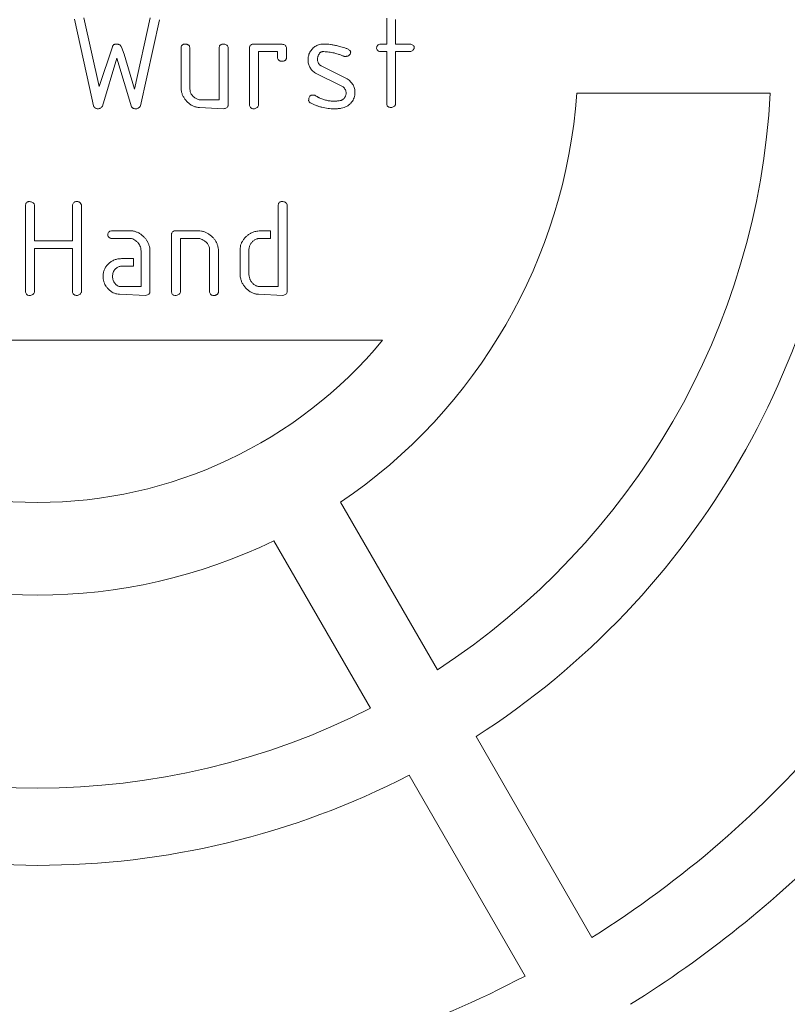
# Model space of a CAD drawing. Header units: millimetres. Extents: x 644 to 3624, y 82 to 2832.
# Tile 4 of 8: x 2008 to 2505, y 842 to 1480. Entities that reach past the tile are written whole.
import ezdxf

# ---------------------------------------------------------------- set-up
doc = ezdxf.new("R2010")
doc.units = ezdxf.units.MM
doc.header["$LTSCALE"] = 10
doc.layers.add('TEXT', color=174, linetype='Continuous')
doc.styles.add('SLDTEXTSTYLE0', font='ISOCP', dxfattribs={"width": 0.96})
doc.dimstyles.new('SLDDIMSTYLE0', dxfattribs={"dimtxt": 35, "dimasz": 33.02, "dimexe": 0, "dimexo": 0.0625, "dimgap": 8.75, "dimtad": 1, "dimlfac": 0.2, "dimrnd": 1e-09, "dimzin": 12, "dimdsep": 46, "dimtxsty": 'SLDTEXTSTYLE0', "dimsah": 1, "dimcen": 0.09, "dimadec": 0, "dimazin": 3, "dimtfac": 1, "dimtofl": 0, "dimtmove": 0, "dimatfit": 3, "dimfxl": 1, "dimfrac": 2, "dimtolj": 1, "dimtzin": 12, "dimarcsym": 0})

# ---------------------------------------------------------------- blocks, each defined once
blk = doc.blocks.new('_D')
at = {"layer": 'TEXT'}
for p, q in [((2029.49, 2832.3), (3624.49, 2832.3)), ((3614.49, 2832.3), (3614.49, 82.3)), ((2029.49, 82.3), (3624.49, 82.3))]:
    blk.add_line(p, q, dxfattribs=at)
for points in [[(3614.49, 2832.3), (3609.41, 2799.28), (3619.57, 2799.28)], [(3614.49, 82.3), (3619.57, 115.32), (3609.41, 115.32)]]:
    blk.add_solid(points, dxfattribs=at)
at = {"layer": 'TEXT', "char_height": 35, "attachment_point": 1, "rotation": 90, "style": 'SLDTEXTSTYLE0'}
for s, insert in [('550', (3569.37, 1413.47, 8)), ('%%c', (3569.37, 1365.95, 8))]:
    blk.add_mtext(s, dxfattribs=dict(at, insert=insert))

msp = doc.modelspace()

# ---------------------------------------------------------------- linework, layer by layer
at = {"color": 7, "linetype": 'Continuous', "lineweight": 15}
for p, q in [((2053.06, 1435.934), (2043.325, 1480.343)), ((2049.297, 1481.204), (2059.237, 1436.607)), ((2082.151, 1434.89), (2092.422, 1481.139)), ((2098.394, 1479.919), (2086.142, 1424.08)), ((2245.517, 1464.149), (2245.517, 1480.87)), ((2251.271, 1480.073), (2251.271, 1464.149)), ((2059.237, 1436.607), (2067.893, 1462.325)), ((2073.878, 1462.184), (2075.419, 1457.625)), ((2112.366, 1437.167), (2112.366, 1462.12)), ((2117.902, 1462.518), (2118.12, 1461.67)), ((2118.12, 1461.67), (2118.12, 1434.855)), ((2137.024, 1427.984), (2137.024, 1462.107)), ((2142.456, 1462.89), (2142.777, 1462.068)), ((2142.777, 1462.068), (2142.777, 1424.222)), ((2156.75, 1424.311), (2156.75, 1462.248)), ((2159.126, 1464.149), (2177.747, 1464.059)), ((2180.586, 1461.863), (2180.586, 1455.352)), ((2240.393, 1463.828), (2241.125, 1464.149)), ((2241.125, 1464.149), (2245.517, 1464.149)), ((2251.271, 1464.149), (2260.453, 1464.136)), ((2070.834, 1455.095), (2061.472, 1423.849)), ((2080.363, 1423.438), (2070.834, 1455.095)), ((2075.419, 1457.625), (2082.151, 1434.89)), ((2162.503, 1459.217), (2162.503, 1424.427)), ((2174.832, 1459.217), (2162.503, 1459.217)), ((2174.832, 1455.018), (2174.832, 1459.217)), ((2245.517, 1459.217), (2241.189, 1459.217)), ((2245.517, 1424.915), (2245.517, 1459.217)), ((2251.271, 1459.217), (2251.258, 1425.133)), ((2261.057, 1459.217), (2251.271, 1459.217)), ((2261.647, 1459.551), (2261.057, 1459.217)), ((2202.045, 1450.767), (2203.034, 1450.061)), ((2203.034, 1450.061), (2219.961, 1441.559)), ((2216.506, 1436.91), (2199.413, 1445.27)), ((2055.68, 1424.17), (2053.06, 1435.934)), ((2217.302, 1436.396), (2216.506, 1436.91)), ((2224.969, 1432.762), (2224.969, 1431.978)), ((2493.831, 1432.299), (2368.596, 1432.299)), ((2055.975, 1423.502), (2055.68, 1424.17)), ((2081.121, 1422.68), (2080.363, 1423.438)), ((2139.862, 1422.231), (2124.387, 1423.053)), ((2125.479, 1427.984), (2137.024, 1427.984)), ((2245.838, 1424.132), (2245.517, 1424.915)), ((2011.682, 1303.447), (2011.682, 1360.095)), ((2017.14, 1360.673), (2017.435, 1359.877)), ((2017.435, 1359.877), (2017.435, 1336.683)), ((2042.093, 1336.683), (2042.093, 1360.031)), ((2047.846, 1359.812), (2047.846, 1303.575)), ((2175.243, 1307.094), (2175.243, 1360.069)), ((2180.547, 1361.032), (2180.997, 1360.031)), ((2180.997, 1360.031), (2180.984, 1303.472)), ((2066.339, 1343.053), (2067.315, 1343.258)), ((2067.315, 1343.258), (2079.194, 1343.258)), ((2106.202, 1303.421), (2106.202, 1341.358)), ((2108.604, 1343.258), (2123.539, 1343.181)), ((2165.432, 1343.258), (2170.312, 1343.258)), ((2170.312, 1343.258), (2170.312, 1338.327)), ((2017.435, 1336.683), (2042.093, 1336.683)), ((2078.758, 1338.327), (2066.956, 1338.327)), ((2111.956, 1338.327), (2111.956, 1303.537)), ((2122.949, 1338.327), (2111.956, 1338.327)), ((2170.312, 1338.327), (2163.261, 1338.327)), ((2017.435, 1331.752), (2017.435, 1303.537)), ((2042.093, 1331.752), (2017.435, 1331.752)), ((2042.093, 1303.254), (2042.093, 1331.752)), ((2086.476, 1307.094), (2086.476, 1329.067)), ((2092.229, 1331.058), (2092.217, 1303.46)), ((2130.86, 1303.447), (2130.86, 1331.212)), ((2136.613, 1330.994), (2136.613, 1303.511)), ((2150.586, 1316.276), (2150.586, 1331.122)), ((2156.339, 1331.379), (2156.339, 1314.658)), ((2081.545, 1320.245), (2073.223, 1320.245)), ((2073.788, 1325.176), (2081.545, 1325.176)), ((2081.545, 1325.176), (2081.545, 1320.245)), ((2042.426, 1302.394), (2042.093, 1303.254)), ((2089.468, 1301.341), (2072.426, 1302.163)), ((2072.735, 1307.094), (2086.476, 1307.094)), ((2178.223, 1301.341), (2162.606, 1302.163)), ((2162.812, 1307.094), (2175.243, 1307.094)), ((2242.817, 1272.299), (1796.163, 1272.299)), ((2278.311, 1059.008), (2215.693, 1167.465)), ((2235.01, 1034.008), (2172.392, 1142.465)), ((2303.343, 1015.652), (2378.409, 885.633)), ((2260.041, 990.652), (2335.108, 860.633))]:
    msp.add_line(p, q, dxfattribs=at)
msp.add_circle((2019.49, 1457.299), 1375, dxfattribs=at)
for radius, start, end in [(350, 304.096044, 355.903956), (475, 303.016961, 356.983039), (525, 302.729403, 357.270597), (290, 219.637714, 320.362286), (350, 244.096044, 295.903956), (475, 243.016961, 296.983039), (675, 302.122551, 319.688313), (525, 242.729403, 297.270597), (725, 301.976108, 315.543392), (675, 280.311687, 297.877449)]:
    msp.add_arc((2019.49, 1457.299), radius, start, end, dxfattribs=at)
for points, knots in [([(2067.893, 1462.325), (2067.983, 1462.564), (2068.155, 1463.022), (2068.624, 1463.58), (2069.231, 1463.98), (2069.702, 1464.082), (2069.948, 1464.136)], [0, 0, 0, 0, 0.2620065, 0.5044094, 0.7417723, 1, 1, 1, 1]), ([(2069.948, 1464.136), (2070.227, 1464.129), (2070.769, 1464.116), (2071.556, 1463.996), (2072.299, 1463.813), (2072.754, 1463.608), (2072.979, 1463.507)], [0, 0, 0, 0, 0.267714, 0.5214031, 0.7639024, 1, 1, 1, 1]), ([(2072.979, 1463.507), (2073.145, 1463.287), (2073.468, 1462.862), (2073.744, 1462.405), (2073.878, 1462.184)], [0, 0, 0, 0, 0.5168401, 1, 1, 1, 1]), ([(2112.366, 1462.12), (2112.451, 1462.387), (2112.61, 1462.893), (2113.06, 1463.521), (2113.661, 1463.971), (2114.136, 1464.088), (2114.383, 1464.149)], [0, 0, 0, 0, 0.275737, 0.521091, 0.7512067, 1, 1, 1, 1]), ([(2114.383, 1464.149), (2114.631, 1464.144), (2115.104, 1464.135), (2115.767, 1464.062), (2116.344, 1463.934), (2116.837, 1463.76), (2117.24, 1463.527), (2117.567, 1463.253), (2117.794, 1462.909), (2117.865, 1462.649), (2117.902, 1462.518)], [0, 0, 0, 0, 0.1777892, 0.3381486, 0.4763804, 0.6004431, 0.7102604, 0.8079571, 0.9031233, 1, 1, 1, 1]), ([(2137.024, 1462.107), (2137.107, 1462.375), (2137.265, 1462.886), (2137.736, 1463.508), (2138.337, 1463.97), (2138.819, 1464.088), (2139.066, 1464.149)], [0, 0, 0, 0, 0.2734366, 0.5192255, 0.7532824, 1, 1, 1, 1]), ([(2139.066, 1464.149), (2139.461, 1464.137), (2140.187, 1464.114), (2141.17, 1463.895), (2141.96, 1463.502), (2142.296, 1463.087), (2142.456, 1462.89)], [0, 0, 0, 0, 0.3147269, 0.5780242, 0.79952, 1, 1, 1, 1]), ([(2156.75, 1462.248), (2156.876, 1462.536), (2157.109, 1463.069), (2157.672, 1463.693), (2158.36, 1464.09), (2158.868, 1464.129), (2159.126, 1464.149)], [0, 0, 0, 0, 0.2880742, 0.5342296, 0.7641475, 1, 1, 1, 1]), ([(2177.747, 1464.059), (2178.135, 1463.99), (2178.841, 1463.866), (2179.738, 1463.393), (2180.371, 1462.713), (2180.514, 1462.148), (2180.586, 1461.863)], [0, 0, 0, 0, 0.3038988, 0.5537462, 0.7750911, 1, 1, 1, 1]), ([(2194.815, 1456.392), (2194.926, 1456.82), (2195.15, 1457.683), (2195.73, 1458.904), (2196.483, 1460.064), (2197.419, 1461.124), (2198.461, 1462.083), (2199.604, 1462.848), (2200.78, 1463.48), (2201.616, 1463.738), (2202.033, 1463.866)], [0, 0, 0, 0, 0.1216966, 0.2452038, 0.370523, 0.501808, 0.6337749, 0.7594213, 0.8802457, 1, 1, 1, 1]), ([(2202.033, 1463.866), (2202.592, 1463.952), (2203.703, 1464.122), (2204.827, 1464.14), (2205.384, 1464.149)], [0, 0, 0, 0, 0.5038184, 1, 1, 1, 1]), ([(2205.384, 1464.149), (2205.95, 1464.13), (2207.165, 1464.089), (2209.108, 1463.873), (2211.297, 1463.506), (2212.83, 1463.179), (2213.642, 1463.006)], [0, 0, 0, 0, 0.2032136, 0.436738, 0.7017051, 1, 1, 1, 1]), ([(2213.642, 1463.006), (2214.122, 1462.889), (2215.131, 1462.645), (2216.706, 1462.188), (2218.416, 1461.635), (2219.602, 1461.227), (2220.218, 1461.015)], [0, 0, 0, 0, 0.2157053, 0.4528495, 0.715795, 1, 1, 1, 1]), ([(2220.218, 1461.015), (2220.484, 1460.861), (2220.977, 1460.575), (2221.582, 1460.063), (2222.002, 1459.508), (2222.124, 1459.102), (2222.182, 1458.909)], [0, 0, 0, 0, 0.3107672, 0.5743627, 0.7975488, 1, 1, 1, 1]), ([(2238.942, 1461.182), (2238.957, 1461.484), (2238.984, 1462.051), (2239.254, 1462.831), (2239.739, 1463.445), (2240.173, 1463.699), (2240.393, 1463.828)], [0, 0, 0, 0, 0.282824, 0.5308145, 0.7624963, 1, 1, 1, 1]), ([(2241.189, 1459.217), (2240.904, 1459.282), (2240.37, 1459.402), (2239.691, 1459.84), (2239.187, 1460.44), (2239.025, 1460.93), (2238.942, 1461.182)], [0, 0, 0, 0, 0.2743847, 0.5149101, 0.7509573, 1, 1, 1, 1]), ([(2260.453, 1464.136), (2260.844, 1464.069), (2261.551, 1463.948), (2262.46, 1463.524), (2263.113, 1462.893), (2263.249, 1462.35), (2263.317, 1462.081)], [0, 0, 0, 0, 0.3119775, 0.5647054, 0.7848912, 1, 1, 1, 1]), ([(2263.317, 1462.081), (2263.299, 1461.825), (2263.263, 1461.322), (2262.926, 1460.618), (2262.377, 1460.013), (2261.9, 1459.711), (2261.647, 1459.551)], [0, 0, 0, 0, 0.2400166, 0.470888, 0.7192891, 1, 1, 1, 1]), ([(2177.337, 1453.002), (2177.083, 1453.032), (2176.559, 1453.095), (2175.841, 1453.526), (2175.228, 1454.175), (2174.967, 1454.73), (2174.832, 1455.018)], [0, 0, 0, 0, 0.2230936, 0.4616847, 0.721013, 1, 1, 1, 1]), ([(2180.586, 1455.352), (2180.577, 1455.166), (2180.561, 1454.814), (2180.4, 1454.321), (2180.143, 1453.902), (2179.773, 1453.563), (2179.302, 1453.316), (2178.738, 1453.114), (2178.067, 1453.026), (2177.589, 1453.01), (2177.337, 1453.002)], [0, 0, 0, 0, 0.1216403, 0.2312018, 0.337492, 0.4411368, 0.5571349, 0.6854101, 0.8336009, 1, 1, 1, 1]), ([(2194.558, 1453.952), (2194.57, 1454.355), (2194.593, 1455.175), (2194.74, 1455.982), (2194.815, 1456.392)], [0, 0, 0, 0, 0.4920754, 1, 1, 1, 1]), ([(2199.413, 1445.27), (2199.024, 1445.544), (2198.272, 1446.074), (2197.286, 1447.003), (2196.444, 1447.991), (2195.76, 1449.056), (2195.208, 1450.176), (2194.841, 1451.378), (2194.599, 1452.641), (2194.572, 1453.51), (2194.558, 1453.952)], [0, 0, 0, 0, 0.1369452, 0.2654899, 0.390033, 0.5107075, 0.6301094, 0.7493321, 0.8724814, 1, 1, 1, 1]), ([(2200.915, 1456.032), (2200.851, 1455.798), (2200.71, 1455.286), (2200.693, 1454.754), (2200.684, 1454.466)], [0, 0, 0, 0, 0.4568688, 1, 1, 1, 1]), ([(2200.684, 1454.466), (2200.7, 1454.1), (2200.732, 1453.397), (2200.999, 1452.401), (2201.416, 1451.503), (2201.836, 1451.011), (2202.045, 1450.767)], [0, 0, 0, 0, 0.2713813, 0.5214428, 0.7619485, 1, 1, 1, 1]), ([(2203.985, 1459.217), (2203.83, 1459.202), (2203.517, 1459.17), (2203.061, 1459.016), (2202.644, 1458.742), (2202.239, 1458.394), (2201.87, 1457.937), (2201.523, 1457.387), (2201.187, 1456.751), (2201.009, 1456.279), (2200.915, 1456.032)], [0, 0, 0, 0, 0.099469, 0.2007291, 0.3040032, 0.4165103, 0.5409049, 0.6775511, 0.8317839, 1, 1, 1, 1]), ([(2217.816, 1456.238), (2217.197, 1456.487), (2215.982, 1456.977), (2214.153, 1457.609), (2212.358, 1458.127), (2210.612, 1458.582), (2208.896, 1458.878), (2207.226, 1459.104), (2205.592, 1459.225), (2204.516, 1459.22), (2203.985, 1459.217)], [0, 0, 0, 0, 0.1404043, 0.2757759, 0.4072396, 0.5335715, 0.6553637, 0.7735141, 0.8882505, 1, 1, 1, 1]), ([(2218.715, 1456.097), (2218.538, 1456.107), (2218.234, 1456.124), (2217.939, 1456.204), (2217.816, 1456.238)], [0, 0, 0, 0, 0.5799816, 1, 1, 1, 1]), ([(2220.706, 1456.469), (2220.496, 1456.416), (2220.108, 1456.318), (2219.569, 1456.205), (2219.116, 1456.115), (2218.839, 1456.102), (2218.715, 1456.097)], [0, 0, 0, 0, 0.3193297, 0.5912199, 0.8159975, 1, 1, 1, 1]), ([(2222.182, 1458.909), (2222.164, 1458.701), (2222.125, 1458.268), (2221.83, 1457.636), (2221.35, 1457.022), (2220.931, 1456.663), (2220.706, 1456.469)], [0, 0, 0, 0, 0.2114016, 0.4397346, 0.6977475, 1, 1, 1, 1]), ([(2219.961, 1441.559), (2220.356, 1441.28), (2221.128, 1440.735), (2222.16, 1439.81), (2223.032, 1438.81), (2223.751, 1437.74), (2224.282, 1436.585), (2224.695, 1435.38), (2224.926, 1434.093), (2224.955, 1433.212), (2224.969, 1432.762)], [0, 0, 0, 0, 0.1370567, 0.2675939, 0.3913872, 0.5121489, 0.6315078, 0.7504036, 0.8724436, 1, 1, 1, 1]), ([(2112.61, 1433.558), (2112.541, 1434.105), (2112.389, 1435.303), (2112.374, 1436.511), (2112.366, 1437.167)], [0, 0, 0, 0, 0.4568587, 1, 1, 1, 1]), ([(2118.12, 1434.855), (2118.14, 1434.498), (2118.181, 1433.783), (2118.494, 1432.74), (2118.986, 1431.739), (2119.668, 1430.825), (2120.434, 1430.005), (2121.238, 1429.327), (2122.048, 1428.787), (2122.619, 1428.55), (2122.897, 1428.434)], [0, 0, 0, 0, 0.12668232, 0.25314582, 0.38359821, 0.52065127, 0.65607794, 0.78115587, 0.89325158, 1, 1, 1, 1]), ([(2219.229, 1432.338), (2219.208, 1432.718), (2219.168, 1433.47), (2218.784, 1434.549), (2218.17, 1435.552), (2217.599, 1436.108), (2217.302, 1436.396)], [0, 0, 0, 0, 0.2452599, 0.4855005, 0.7332552, 1, 1, 1, 1]), ([(2116.694, 1426.392), (2116.184, 1426.908), (2115.185, 1427.917), (2114.011, 1429.674), (2113.106, 1431.548), (2112.776, 1432.887), (2112.61, 1433.558)], [0, 0, 0, 0, 0.2592352, 0.507526, 0.7530187, 1, 1, 1, 1]), ([(2122.897, 1428.434), (2123.314, 1428.304), (2124.155, 1428.043), (2125.034, 1428.004), (2125.479, 1427.984)], [0, 0, 0, 0, 0.4951116, 1, 1, 1, 1]), ([(2194.969, 1427.599), (2194.985, 1427.965), (2195.013, 1428.647), (2195.268, 1429.579), (2195.692, 1430.349), (2196.121, 1430.693), (2196.331, 1430.861)], [0, 0, 0, 0, 0.2978543, 0.5554606, 0.782463, 1, 1, 1, 1]), ([(2196.331, 1430.861), (2196.551, 1430.94), (2196.943, 1431.079), (2197.357, 1431.124), (2197.538, 1431.144)], [0, 0, 0, 0, 0.5618568, 1, 1, 1, 1]), ([(2197.538, 1431.144), (2197.761, 1431.133), (2198.213, 1431.111), (2198.881, 1430.96), (2199.52, 1430.672), (2200.124, 1430.327), (2200.65, 1429.957), (2201.104, 1429.691), (2201.434, 1429.5), (2201.625, 1429.426), (2201.699, 1429.397)], [0, 0, 0, 0, 0.14621356, 0.29582788, 0.44528453, 0.60350326, 0.75124089, 0.8656711, 0.94845797, 1, 1, 1, 1]), ([(2201.699, 1429.397), (2202.479, 1429.052), (2204.03, 1428.366), (2206.469, 1427.695), (2208.946, 1427.24), (2210.618, 1427.188), (2211.459, 1427.163)], [0, 0, 0, 0, 0.2533509, 0.5035014, 0.7501735, 1, 1, 1, 1]), ([(2215.35, 1427.484), (2215.545, 1427.519), (2215.942, 1427.591), (2216.521, 1427.85), (2217.08, 1428.228), (2217.625, 1428.696), (2218.111, 1429.233), (2218.518, 1429.803), (2218.821, 1430.396), (2218.94, 1430.812), (2218.997, 1431.015)], [0, 0, 0, 0, 0.1107878, 0.2259721, 0.3526208, 0.4889553, 0.6284724, 0.7578285, 0.8814305, 1, 1, 1, 1]), ([(2224.969, 1431.837), (2224.885, 1431.281), (2224.72, 1430.183), (2224.145, 1428.62), (2223.345, 1427.161), (2222.286, 1425.846), (2221.029, 1424.682), (2219.565, 1423.735), (2217.923, 1423.003), (2216.739, 1422.722), (2216.134, 1422.578)], [0, 0, 0, 0, 0.1227481, 0.2419957, 0.3617522, 0.4849132, 0.6093852, 0.73445, 0.8642936, 1, 1, 1, 1]), ([(2218.997, 1431.015), (2219.068, 1431.245), (2219.201, 1431.676), (2219.22, 1432.127), (2219.229, 1432.338)], [0, 0, 0, 0, 0.5315503, 1, 1, 1, 1]), ([(2224.969, 1431.978), (2224.914, 1431.974), (2224.837, 1431.968), (2224.678, 1431.899), (2224.841, 1431.86), (2224.915, 1431.847), (2224.969, 1431.837)], [0, 0, 0, 0, 0.3658688, 0.5053311, 0.6341312, 1, 1, 1, 1]), ([(2058.467, 1422.231), (2058.212, 1422.243), (2057.718, 1422.266), (2057.031, 1422.526), (2056.429, 1422.932), (2056.129, 1423.309), (2055.975, 1423.502)], [0, 0, 0, 0, 0.2616031, 0.5058179, 0.7468648, 1, 1, 1, 1]), ([(2061.472, 1423.849), (2061.255, 1423.603), (2060.842, 1423.134), (2060.09, 1422.628), (2059.299, 1422.288), (2058.744, 1422.25), (2058.467, 1422.231)], [0, 0, 0, 0, 0.2781869, 0.5297302, 0.7650907, 1, 1, 1, 1]), ([(2083.638, 1422.231), (2083.346, 1422.233), (2082.813, 1422.238), (2082.1, 1422.327), (2081.536, 1422.45), (2081.247, 1422.611), (2081.121, 1422.68)], [0, 0, 0, 0, 0.3377443, 0.61793, 0.8334795, 1, 1, 1, 1]), ([(2086.142, 1424.08), (2086.018, 1423.877), (2085.763, 1423.457), (2085.191, 1422.939), (2084.467, 1422.529), (2083.924, 1422.334), (2083.638, 1422.231)], [0, 0, 0, 0, 0.2229824, 0.4590592, 0.7148475, 1, 1, 1, 1]), ([(2124.387, 1423.053), (2124.044, 1423.063), (2123.363, 1423.083), (2122.349, 1423.239), (2121.361, 1423.519), (2120.377, 1423.869), (2119.428, 1424.359), (2118.482, 1424.918), (2117.569, 1425.608), (2116.99, 1426.126), (2116.694, 1426.392)], [0, 0, 0, 0, 0.11968742, 0.23760827, 0.35686586, 0.47788894, 0.60151301, 0.72887333, 0.86126209, 1, 1, 1, 1]), ([(2142.777, 1424.222), (2142.686, 1423.961), (2142.5, 1423.434), (2141.828, 1422.837), (2140.931, 1422.426), (2140.239, 1422.3), (2139.862, 1422.231)], [0, 0, 0, 0, 0.2175636, 0.44028964, 0.69443931, 1, 1, 1, 1]), ([(2159.254, 1422.231), (2158.928, 1422.249), (2158.317, 1422.283), (2157.515, 1422.708), (2156.95, 1423.412), (2156.82, 1423.997), (2156.75, 1424.311)], [0, 0, 0, 0, 0.2704304, 0.5054807, 0.7343353, 1, 1, 1, 1]), ([(2162.503, 1424.427), (2162.363, 1424.092), (2162.095, 1423.452), (2161.334, 1422.732), (2160.362, 1422.295), (2159.64, 1422.253), (2159.254, 1422.231)], [0, 0, 0, 0, 0.256323, 0.4891813, 0.726605, 1, 1, 1, 1]), ([(2196.164, 1426.071), (2196.053, 1426.134), (2195.813, 1426.272), (2195.504, 1426.615), (2195.214, 1427.063), (2195.054, 1427.413), (2194.969, 1427.599)], [0, 0, 0, 0, 0.1926481, 0.4175786, 0.6894049, 1, 1, 1, 1]), ([(2211.703, 1422.231), (2211.005, 1422.244), (2209.619, 1422.27), (2207.561, 1422.457), (2205.547, 1422.743), (2203.581, 1423.177), (2201.658, 1423.712), (2199.774, 1424.37), (2197.937, 1425.149), (2196.755, 1425.763), (2196.164, 1426.071)], [0, 0, 0, 0, 0.1294852, 0.2570129, 0.3830038, 0.5065055, 0.6301884, 0.7529837, 0.8764268, 1, 1, 1, 1]), ([(2211.459, 1427.163), (2211.716, 1427.17), (2212.277, 1427.187), (2213.186, 1427.234), (2214.226, 1427.344), (2214.961, 1427.435), (2215.35, 1427.484)], [0, 0, 0, 0, 0.1973466, 0.4311139, 0.6986795, 1, 1, 1, 1]), ([(2216.134, 1422.578), (2215.822, 1422.522), (2215.163, 1422.404), (2214.106, 1422.313), (2212.941, 1422.246), (2212.127, 1422.236), (2211.703, 1422.231)], [0, 0, 0, 0, 0.2134894, 0.451247, 0.7142493, 1, 1, 1, 1]), ([(2248.805, 1423.053), (2248.465, 1423.062), (2247.838, 1423.077), (2246.992, 1423.281), (2246.297, 1423.609), (2245.987, 1423.962), (2245.838, 1424.132)], [0, 0, 0, 0, 0.3106915, 0.5734288, 0.7946234, 1, 1, 1, 1]), ([(2251.258, 1425.133), (2251.198, 1424.906), (2251.076, 1424.437), (2250.514, 1423.868), (2249.761, 1423.376), (2249.142, 1423.167), (2248.805, 1423.053)], [0, 0, 0, 0, 0.2052921, 0.4231158, 0.6863193, 1, 1, 1, 1]), ([(2011.682, 1360.095), (2011.753, 1360.349), (2011.889, 1360.837), (2012.326, 1361.457), (2012.925, 1361.933), (2013.416, 1362.084), (2013.672, 1362.163)], [0, 0, 0, 0, 0.25949296, 0.49650238, 0.7376275, 1, 1, 1, 1]), ([(2013.672, 1362.163), (2014.039, 1362.149), (2014.733, 1362.124), (2015.695, 1361.828), (2016.532, 1361.37), (2016.937, 1360.905), (2017.14, 1360.673)], [0, 0, 0, 0, 0.279957, 0.5302248, 0.7655596, 1, 1, 1, 1]), ([(2042.093, 1360.031), (2042.227, 1360.352), (2042.473, 1360.94), (2043.037, 1361.644), (2043.735, 1362.097), (2044.257, 1362.141), (2044.52, 1362.163)], [0, 0, 0, 0, 0.3010186, 0.5519117, 0.7738269, 1, 1, 1, 1]), ([(2044.52, 1362.163), (2044.756, 1362.155), (2045.2, 1362.139), (2045.812, 1362.047), (2046.328, 1361.87), (2046.599, 1361.677), (2046.729, 1361.585)], [0, 0, 0, 0, 0.3040965, 0.5727512, 0.7963274, 1, 1, 1, 1]), ([(2046.729, 1361.585), (2046.882, 1361.416), (2047.165, 1361.108), (2047.501, 1360.638), (2047.754, 1360.223), (2047.818, 1359.939), (2047.846, 1359.812)], [0, 0, 0, 0, 0.3216752, 0.59043345, 0.81793241, 1, 1, 1, 1]), ([(2175.243, 1360.069), (2175.329, 1360.327), (2175.493, 1360.82), (2175.929, 1361.446), (2176.508, 1361.908), (2176.962, 1362.076), (2177.195, 1362.163)], [0, 0, 0, 0, 0.2713761, 0.5174836, 0.7524046, 1, 1, 1, 1]), ([(2177.195, 1362.163), (2177.587, 1362.157), (2178.301, 1362.146), (2179.256, 1361.919), (2180.044, 1361.598), (2180.386, 1361.213), (2180.547, 1361.032)], [0, 0, 0, 0, 0.3197486, 0.582717, 0.8039984, 1, 1, 1, 1]), ([(2064.901, 1340.292), (2064.915, 1340.607), (2064.941, 1341.195), (2065.215, 1341.998), (2065.682, 1342.646), (2066.118, 1342.916), (2066.339, 1343.053)], [0, 0, 0, 0, 0.2867775, 0.535365, 0.7645229, 1, 1, 1, 1]), ([(2066.956, 1338.327), (2066.685, 1338.412), (2066.175, 1338.573), (2065.525, 1339.002), (2065.089, 1339.6), (2064.964, 1340.059), (2064.901, 1340.292)], [0, 0, 0, 0, 0.2816896, 0.529816, 0.7615698, 1, 1, 1, 1]), ([(2079.194, 1343.258), (2079.861, 1343.226), (2081.187, 1343.162), (2083.123, 1342.65), (2084.975, 1341.835), (2086.674, 1340.688), (2088.204, 1339.373), (2089.516, 1337.962), (2090.558, 1336.463), (2091.034, 1335.386), (2091.266, 1334.859)], [0, 0, 0, 0, 0.1285728, 0.2556785, 0.3840891, 0.5177481, 0.6496341, 0.7730746, 0.8890846, 1, 1, 1, 1]), ([(2106.202, 1341.358), (2106.333, 1341.645), (2106.575, 1342.176), (2107.137, 1342.803), (2107.828, 1343.202), (2108.342, 1343.239), (2108.604, 1343.258)], [0, 0, 0, 0, 0.2882365, 0.5329924, 0.7616032, 1, 1, 1, 1]), ([(2123.539, 1343.181), (2124.21, 1343.149), (2125.54, 1343.086), (2127.481, 1342.573), (2129.336, 1341.755), (2131.043, 1340.611), (2132.587, 1339.3), (2133.895, 1337.885), (2134.946, 1336.397), (2135.418, 1335.322), (2135.65, 1334.795)], [0, 0, 0, 0, 0.1292079, 0.2561282, 0.3843516, 0.5185055, 0.6508263, 0.7740868, 0.8892463, 1, 1, 1, 1]), ([(2150.586, 1331.122), (2150.62, 1331.725), (2150.688, 1332.931), (2151.184, 1334.709), (2152.014, 1336.418), (2153.124, 1338.039), (2154.455, 1339.517), (2155.966, 1340.769), (2157.615, 1341.786), (2158.809, 1342.245), (2159.408, 1342.475)], [0, 0, 0, 0, 0.1182294, 0.2367454, 0.3597351, 0.4898758, 0.6214429, 0.7492398, 0.8741264, 1, 1, 1, 1]), ([(2159.408, 1342.475), (2159.826, 1342.599), (2160.706, 1342.862), (2162.137, 1343.089), (2163.729, 1343.23), (2164.845, 1343.249), (2165.432, 1343.258)], [0, 0, 0, 0, 0.2140862, 0.4512615, 0.7113436, 1, 1, 1, 1]), ([(2084.563, 1335.386), (2084.115, 1335.831), (2083.265, 1336.677), (2081.814, 1337.624), (2080.305, 1338.223), (2079.268, 1338.293), (2078.758, 1338.327)], [0, 0, 0, 0, 0.2824558, 0.5363556, 0.7719665, 1, 1, 1, 1]), ([(2086.476, 1329.067), (2086.459, 1329.738), (2086.426, 1330.995), (2086.065, 1332.739), (2085.484, 1334.231), (2084.86, 1335.013), (2084.563, 1335.386)], [0, 0, 0, 0, 0.2972783, 0.5577147, 0.788792, 1, 1, 1, 1]), ([(2091.266, 1334.859), (2091.482, 1334.252), (2091.922, 1333.015), (2092.126, 1331.718), (2092.229, 1331.058)], [0, 0, 0, 0, 0.4909989, 1, 1, 1, 1]), ([(2126.108, 1337.479), (2125.858, 1337.61), (2125.367, 1337.866), (2124.583, 1338.142), (2123.772, 1338.296), (2123.223, 1338.317), (2122.949, 1338.327)], [0, 0, 0, 0, 0.2552407, 0.5020446, 0.7510374, 1, 1, 1, 1]), ([(2130.86, 1331.212), (2130.805, 1331.565), (2130.699, 1332.252), (2130.38, 1333.231), (2129.958, 1334.136), (2129.413, 1334.966), (2128.751, 1335.713), (2127.979, 1336.391), (2127.098, 1336.996), (2126.442, 1337.316), (2126.108, 1337.479)], [0, 0, 0, 0, 0.1298087, 0.2524321, 0.3729412, 0.4921454, 0.6124128, 0.7348779, 0.8648826, 1, 1, 1, 1]), ([(2135.65, 1334.795), (2135.866, 1334.188), (2136.305, 1332.951), (2136.509, 1331.654), (2136.613, 1330.994)], [0, 0, 0, 0, 0.4909989, 1, 1, 1, 1]), ([(2159.999, 1337.261), (2159.752, 1337.103), (2159.261, 1336.79), (2158.589, 1336.238), (2158.003, 1335.604), (2157.52, 1334.885), (2157.088, 1334.118), (2156.757, 1333.269), (2156.496, 1332.353), (2156.392, 1331.71), (2156.339, 1331.379)], [0, 0, 0, 0, 0.1223598, 0.2428807, 0.3617088, 0.4811128, 0.6034204, 0.7284624, 0.8602131, 1, 1, 1, 1]), ([(2163.261, 1338.327), (2163.02, 1338.314), (2162.509, 1338.287), (2161.722, 1338.058), (2160.869, 1337.725), (2160.3, 1337.421), (2159.999, 1337.261)], [0, 0, 0, 0, 0.20836515, 0.44208232, 0.70497781, 1, 1, 1, 1]), ([(2061.819, 1313.669), (2061.827, 1314.064), (2061.844, 1314.844), (2062.019, 1315.987), (2062.286, 1317.091), (2062.671, 1318.141), (2063.166, 1319.144), (2063.772, 1320.093), (2064.486, 1321.001), (2065.3, 1321.851), (2066.192, 1322.625), (2067.13, 1323.318), (2068.132, 1323.88), (2069.167, 1324.363), (2070.26, 1324.717), (2071.392, 1324.994), (2072.576, 1325.146), (2073.381, 1325.166), (2073.788, 1325.176)], [0, 0, 0, 0, 0.0639588, 0.1264296, 0.1872413, 0.2478861, 0.3075243, 0.3684113, 0.4302417, 0.4945953, 0.5590837, 0.6217395, 0.6833354, 0.7451853, 0.8066832, 0.8695197, 0.9339594, 1, 1, 1, 1]), ([(2073.223, 1320.245), (2072.911, 1320.178), (2072.284, 1320.044), (2071.38, 1319.642), (2070.518, 1319.076), (2070.005, 1318.592), (2069.742, 1318.344)], [0, 0, 0, 0, 0.2364296, 0.4761204, 0.7314737, 1, 1, 1, 1]), ([(2062.422, 1310.073), (2062.326, 1310.402), (2062.143, 1311.032), (2061.971, 1311.966), (2061.843, 1312.835), (2061.826, 1313.399), (2061.819, 1313.669)], [0, 0, 0, 0, 0.280215, 0.5377361, 0.778561, 1, 1, 1, 1]), ([(2069.742, 1318.344), (2069.478, 1318.042), (2068.941, 1317.428), (2068.413, 1316.279), (2068.081, 1314.981), (2068.05, 1314.061), (2068.034, 1313.579)], [0, 0, 0, 0, 0.2306476, 0.4696349, 0.7222288, 1, 1, 1, 1]), ([(2068.034, 1313.579), (2068.054, 1313.162), (2068.094, 1312.343), (2068.395, 1311.163), (2068.895, 1310.074), (2069.564, 1309.108), (2070.336, 1308.297), (2071.127, 1307.679), (2071.916, 1307.236), (2072.469, 1307.14), (2072.735, 1307.094)], [0, 0, 0, 0, 0.1446421, 0.2841308, 0.4197908, 0.5587083, 0.690101, 0.8066257, 0.9069904, 1, 1, 1, 1]), ([(2150.83, 1312.668), (2150.76, 1313.215), (2150.608, 1314.413), (2150.594, 1315.62), (2150.586, 1316.276)], [0, 0, 0, 0, 0.4568587, 1, 1, 1, 1]), ([(2156.339, 1314.658), (2156.396, 1314.307), (2156.501, 1313.666), (2156.678, 1312.799), (2156.858, 1312.117), (2157.017, 1311.738), (2157.084, 1311.576)], [0, 0, 0, 0, 0.3360139, 0.6124909, 0.8349816, 1, 1, 1, 1]), ([(2072.426, 1302.163), (2071.889, 1302.195), (2070.809, 1302.259), (2069.218, 1302.71), (2067.698, 1303.482), (2066.258, 1304.494), (2064.963, 1305.717), (2063.871, 1307.063), (2062.988, 1308.51), (2062.611, 1309.552), (2062.422, 1310.073)], [0, 0, 0, 0, 0.1189573, 0.2389325, 0.3626382, 0.4945687, 0.6272588, 0.7552325, 0.8775667, 1, 1, 1, 1]), ([(2154.914, 1305.502), (2154.403, 1306.017), (2153.404, 1307.027), (2152.23, 1308.784), (2151.325, 1310.658), (2150.995, 1311.996), (2150.83, 1312.668)], [0, 0, 0, 0, 0.25923523, 0.50752595, 0.75301868, 1, 1, 1, 1]), ([(2157.084, 1311.576), (2157.258, 1311.256), (2157.597, 1310.633), (2158.183, 1309.783), (2158.835, 1309.055), (2159.532, 1308.434), (2160.273, 1307.913), (2161.077, 1307.525), (2161.922, 1307.235), (2162.514, 1307.141), (2162.812, 1307.094)], [0, 0, 0, 0, 0.1439544, 0.2800596, 0.4070706, 0.5293042, 0.6485029, 0.7635097, 0.8812102, 1, 1, 1, 1]), ([(2014.186, 1301.341), (2013.859, 1301.359), (2013.249, 1301.393), (2012.442, 1301.818), (2011.882, 1302.537), (2011.752, 1303.129), (2011.682, 1303.447)], [0, 0, 0, 0, 0.2687593, 0.5023572, 0.732582, 1, 1, 1, 1]), ([(2017.435, 1303.537), (2017.314, 1303.201), (2017.082, 1302.557), (2016.322, 1301.831), (2015.326, 1301.405), (2014.584, 1301.363), (2014.186, 1301.341)], [0, 0, 0, 0, 0.2492552, 0.4782814, 0.7195422, 1, 1, 1, 1]), ([(2045.277, 1301.341), (2044.98, 1301.35), (2044.416, 1301.366), (2043.637, 1301.584), (2042.947, 1301.894), (2042.599, 1302.229), (2042.426, 1302.394)], [0, 0, 0, 0, 0.2842357, 0.5393653, 0.7727243, 1, 1, 1, 1]), ([(2047.846, 1303.575), (2047.765, 1303.309), (2047.606, 1302.785), (2047.033, 1302.13), (2046.245, 1301.627), (2045.614, 1301.44), (2045.277, 1301.341)], [0, 0, 0, 0, 0.2295748, 0.4528069, 0.7084765, 1, 1, 1, 1]), ([(2092.217, 1303.46), (2092.163, 1303.223), (2092.05, 1302.726), (2091.447, 1302.111), (2090.563, 1301.647), (2089.859, 1301.45), (2089.468, 1301.341)], [0, 0, 0, 0, 0.1935988, 0.4079285, 0.6711067, 1, 1, 1, 1]), ([(2108.706, 1301.341), (2108.38, 1301.359), (2107.769, 1301.393), (2106.967, 1301.817), (2106.402, 1302.522), (2106.272, 1303.107), (2106.202, 1303.421)], [0, 0, 0, 0, 0.2704304, 0.5054807, 0.7343353, 1, 1, 1, 1]), ([(2111.956, 1303.537), (2111.815, 1303.201), (2111.548, 1302.562), (2110.786, 1301.842), (2109.814, 1301.405), (2109.092, 1301.363), (2108.706, 1301.341)], [0, 0, 0, 0, 0.256323, 0.4891813, 0.726605, 1, 1, 1, 1]), ([(2133.364, 1301.341), (2133.037, 1301.359), (2132.427, 1301.393), (2131.62, 1301.818), (2131.06, 1302.537), (2130.93, 1303.129), (2130.86, 1303.447)], [0, 0, 0, 0, 0.2687593, 0.5023572, 0.732582, 1, 1, 1, 1]), ([(2136.613, 1303.511), (2136.579, 1303.337), (2136.513, 1303.002), (2136.28, 1302.56), (2135.995, 1302.17), (2135.617, 1301.864), (2135.163, 1301.626), (2134.631, 1301.465), (2134.023, 1301.362), (2133.591, 1301.348), (2133.364, 1301.341)], [0, 0, 0, 0, 0.122883, 0.2361755, 0.3446619, 0.4568514, 0.5715077, 0.6996975, 0.8417886, 1, 1, 1, 1]), ([(2162.606, 1302.163), (2162.263, 1302.173), (2161.582, 1302.192), (2160.568, 1302.348), (2159.58, 1302.628), (2158.596, 1302.978), (2157.647, 1303.469), (2156.701, 1304.028), (2155.788, 1304.717), (2155.209, 1305.236), (2154.914, 1305.502)], [0, 0, 0, 0, 0.11968742, 0.23760827, 0.35686586, 0.47788894, 0.60151301, 0.72887333, 0.86126209, 1, 1, 1, 1]), ([(2180.984, 1303.472), (2180.932, 1303.231), (2180.823, 1302.729), (2180.205, 1302.126), (2179.332, 1301.64), (2178.619, 1301.448), (2178.223, 1301.341)], [0, 0, 0, 0, 0.1957857, 0.4063185, 0.6696974, 1, 1, 1, 1])]:
    msp.add_open_spline(points, degree=3, knots=knots, dxfattribs=at)

# ---------------------------------------------------------------- dimensions: what is measured, and where the dimension line sits
at = {"layer": 'TEXT'}
dim = msp.add_linear_dim(base=(3614.49, 82.299), p1=(2019.49, 2832.299), p2=(2019.49, 82.299), angle=90, text='%%c<>', dimstyle='SLDDIMSTYLE0', dxfattribs=at)
dim.commit()
dim.dimension.update_dxf_attribs({"geometry": '_D', "text_midpoint": (3614.49, 1442.115), "dimtype": 160})

doc.saveas('drawing.dxf')
